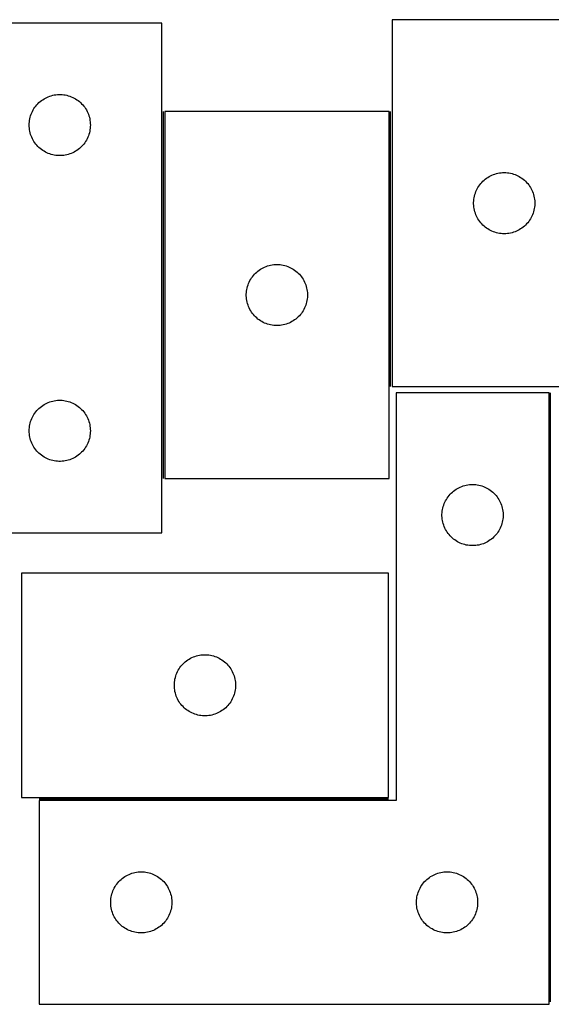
# Model space of a CAD drawing. Header units: millimetres. Extents: x 7 to 1493, y 7 to 493.
# Tile 4 of 6: x 790 to 1051, y 9 to 492. Entities that reach past the tile are written whole.
import ezdxf

# ---------------------------------------------------------------- set-up
doc = ezdxf.new("R2010")
doc.units = ezdxf.units.MM
doc.layers.add('COMMON', color=5, linetype='CONTINUOUS', true_color=0x0000ff)
doc.layers.add('CUT', color=7, linetype='CONTINUOUS', true_color=0x000000)

msp = doc.modelspace()

# ---------------------------------------------------------------- linework, layer by layer
at = {"layer": 'COMMON'}
for p, q in [((860.433005, 447.157741), (860.433005, 267.157741)), ((971.933007, 312.225861), (971.933007, 447.157741)), ((1050.403433, 10.39016), (1050.403433, 309.209504)), ((799.653432, 109.959504), (970.881012, 109.959504))]:
    msp.add_line(p, q, dxfattribs=at)
at = {"layer": 'CUT'}
for p, q in [((859.683005, 490.543737), (559.683005, 490.543737)), ((859.683005, 240.543737), (859.683005, 490.543737)), ((1082.683007, 492.225861), (972.683007, 492.225861)), ((972.683007, 492.225861), (972.683007, 312.225861)), ((802.633353, 453.783919), (803.324289, 454.129271)), ((803.324289, 454.129271), (804.032086, 454.438596)), ((804.032086, 454.438596), (804.754869, 454.711075)), ((804.754869, 454.711075), (805.49072, 454.945985)), ((805.49072, 454.945985), (806.237689, 455.142702)), ((806.237689, 455.142702), (806.993793, 455.300706)), ((806.993793, 455.300706), (807.757029, 455.419577)), ((807.757029, 455.419577), (808.525373, 455.499)), ((808.525373, 455.499), (809.296786, 455.538764)), ((809.296786, 455.538764), (810.069223, 455.538764)), ((810.069223, 455.538764), (810.840637, 455.499)), ((810.840637, 455.499), (811.60898, 455.419577)), ((811.60898, 455.419577), (812.372216, 455.300706)), ((812.372216, 455.300706), (813.128321, 455.142702)), ((813.128321, 455.142702), (813.875289, 454.945985)), ((813.875289, 454.945985), (814.61114, 454.711075)), ((814.61114, 454.711075), (815.333923, 454.438596)), ((815.333923, 454.438596), (816.041721, 454.129271)), ((816.041721, 454.129271), (816.732656, 453.783919)), ((797.026371, 448.59418), (797.45758, 449.235053)), ((797.45758, 449.235053), (797.921208, 449.852879)), ((797.921208, 449.852879), (798.416026, 450.446019)), ((798.416026, 450.446019), (798.940722, 451.012899)), ((798.940722, 451.012899), (799.493905, 451.552017)), ((799.493905, 451.552017), (800.074107, 452.061943)), ((800.074107, 452.061943), (800.67979, 452.541325)), ((800.67979, 452.541325), (801.309349, 452.988892)), ((801.309349, 452.988892), (801.961113, 453.403456)), ((801.961113, 453.403456), (802.633353, 453.783919)), ((816.732656, 453.783919), (817.404897, 453.403456)), ((817.404897, 453.403456), (818.05666, 452.988892)), ((818.05666, 452.988892), (818.686219, 452.541325)), ((818.686219, 452.541325), (819.291902, 452.061943)), ((819.291902, 452.061943), (819.872105, 451.552017)), ((819.872105, 451.552017), (820.425287, 451.012899)), ((820.425287, 451.012899), (820.949984, 450.446019)), ((820.949984, 450.446019), (821.444802, 449.852879)), ((821.444802, 449.852879), (821.90843, 449.235053)), ((821.90843, 449.235053), (822.339638, 448.59418)), ((795.177589, 444.363804), (795.393474, 445.105459)), ((795.393474, 445.105459), (795.647252, 445.835018)), ((795.647252, 445.835018), (795.938251, 446.550545)), ((795.938251, 446.550545), (796.265698, 447.250144)), ((796.265698, 447.250144), (796.628726, 447.931958)), ((796.628726, 447.931958), (797.026371, 448.59418)), ((822.339638, 448.59418), (822.737283, 447.931958)), ((822.737283, 447.931958), (823.100311, 447.250144)), ((823.100311, 447.250144), (823.427758, 446.550545)), ((823.427758, 446.550545), (823.718757, 445.835018)), ((823.718757, 445.835018), (823.972535, 445.105459)), ((823.972535, 445.105459), (824.188421, 444.363804)), ((861.183006, 447.157741), (861.183006, 267.157741)), ((971.183006, 447.157741), (861.183006, 447.157741)), ((971.183006, 267.157741), (971.183006, 447.157741)), ((794.683005, 440.543737), (794.702893, 441.315918)), ((794.702893, 439.771555), (794.683005, 440.543737)), ((794.702893, 441.315918), (794.762507, 442.086052)), ((794.762507, 439.001422), (794.702893, 439.771555)), ((794.762507, 442.086052), (794.861686, 442.852095)), ((794.861686, 442.852095), (795.000169, 443.612018)), ((795.000169, 443.612018), (795.177589, 444.363804)), ((824.188421, 444.363804), (824.36584, 443.612018)), ((824.36584, 443.612018), (824.504323, 442.852095)), ((824.504323, 442.852095), (824.603503, 442.086052)), ((824.603503, 442.086052), (824.663116, 441.315918)), ((824.663116, 439.771555), (824.603503, 439.001422)), ((824.663116, 441.315918), (824.683005, 440.543737)), ((824.683005, 440.543737), (824.663116, 439.771555)), ((794.861686, 438.235378), (794.762507, 439.001422)), ((795.000169, 437.475456), (794.861686, 438.235378)), ((795.177589, 436.72367), (795.000169, 437.475456)), ((795.393474, 435.982014), (795.177589, 436.72367)), ((795.647252, 435.252455), (795.393474, 435.982014)), ((795.938251, 434.536928), (795.647252, 435.252455)), ((823.718757, 435.252455), (823.427758, 434.536928)), ((823.972535, 435.982014), (823.718757, 435.252455)), ((824.188421, 436.72367), (823.972535, 435.982014)), ((824.36584, 437.475456), (824.188421, 436.72367)), ((824.504323, 438.235378), (824.36584, 437.475456)), ((824.603503, 439.001422), (824.504323, 438.235378)), ((796.265698, 433.83733), (795.938251, 434.536928)), ((796.628726, 433.155516), (796.265698, 433.83733)), ((797.026371, 432.493294), (796.628726, 433.155516)), ((797.45758, 431.85242), (797.026371, 432.493294)), ((797.921208, 431.234595), (797.45758, 431.85242)), ((798.416026, 430.641455), (797.921208, 431.234595)), ((798.940722, 430.074574), (798.416026, 430.641455)), ((799.493905, 429.535456), (798.940722, 430.074574)), ((820.425287, 430.074574), (819.872105, 429.535456)), ((820.949984, 430.641455), (820.425287, 430.074574)), ((821.444802, 431.234595), (820.949984, 430.641455)), ((821.90843, 431.85242), (821.444802, 431.234595)), ((822.339638, 432.493294), (821.90843, 431.85242)), ((822.737283, 433.155516), (822.339638, 432.493294)), ((823.100311, 433.83733), (822.737283, 433.155516)), ((823.427758, 434.536928), (823.100311, 433.83733)), ((800.074107, 429.02553), (799.493905, 429.535456)), ((800.67979, 428.546148), (800.074107, 429.02553)), ((801.309349, 428.098582), (800.67979, 428.546148)), ((801.961113, 427.684017), (801.309349, 428.098582)), ((802.633353, 427.303555), (801.961113, 427.684017)), ((803.324289, 426.958203), (802.633353, 427.303555)), ((804.032086, 426.648877), (803.324289, 426.958203)), ((804.754869, 426.376398), (804.032086, 426.648877)), ((805.49072, 426.141489), (804.754869, 426.376398)), ((806.237689, 425.944771), (805.49072, 426.141489)), ((806.993793, 425.786767), (806.237689, 425.944771)), ((807.757029, 425.667897), (806.993793, 425.786767)), ((808.525373, 425.588474), (807.757029, 425.667897)), ((809.296786, 425.54871), (808.525373, 425.588474)), ((810.069223, 425.54871), (809.296786, 425.54871)), ((810.840637, 425.588474), (810.069223, 425.54871)), ((811.60898, 425.667897), (810.840637, 425.588474)), ((812.372216, 425.786767), (811.60898, 425.667897)), ((813.128321, 425.944771), (812.372216, 425.786767)), ((813.875289, 426.141489), (813.128321, 425.944771)), ((814.61114, 426.376398), (813.875289, 426.141489)), ((815.333923, 426.648877), (814.61114, 426.376398)), ((816.041721, 426.958203), (815.333923, 426.648877)), ((816.732656, 427.303555), (816.041721, 426.958203)), ((817.404897, 427.684017), (816.732656, 427.303555)), ((818.05666, 428.098582), (817.404897, 427.684017)), ((818.686219, 428.546148), (818.05666, 428.098582)), ((819.291902, 429.02553), (818.686219, 428.546148)), ((819.872105, 429.535456), (819.291902, 429.02553)), ((1020.294786, 415.28014), (1020.9766, 415.643167)), ((1020.9766, 415.643167), (1021.676198, 415.970615)), ((1021.676198, 415.970615), (1022.391725, 416.261613)), ((1022.391725, 416.261613), (1023.121284, 416.515392)), ((1023.121284, 416.515392), (1023.86294, 416.731277)), ((1023.86294, 416.731277), (1024.614726, 416.908696)), ((1024.614726, 416.908696), (1025.374648, 417.047179)), ((1025.374648, 417.047179), (1026.140692, 417.146359)), ((1026.140692, 417.146359), (1026.910825, 417.205972)), ((1026.910825, 417.205972), (1027.683007, 417.225861)), ((1027.683007, 417.225861), (1028.455188, 417.205972)), ((1028.455188, 417.205972), (1029.225322, 417.146359)), ((1029.225322, 417.146359), (1029.991365, 417.047179)), ((1029.991365, 417.047179), (1030.751288, 416.908696)), ((1030.751288, 416.908696), (1031.503073, 416.731277)), ((1031.503073, 416.731277), (1032.244729, 416.515392)), ((1032.244729, 416.515392), (1032.974288, 416.261613)), ((1032.974288, 416.261613), (1033.689815, 415.970615)), ((1033.689815, 415.970615), (1034.389414, 415.643167)), ((1034.389414, 415.643167), (1035.071228, 415.28014)), ((1014.823287, 409.947753), (1015.237851, 410.599517)), ((1015.237851, 410.599517), (1015.685418, 411.229075)), ((1015.685418, 411.229075), (1016.1648, 411.834759)), ((1016.1648, 411.834759), (1016.674726, 412.414961)), ((1016.674726, 412.414961), (1017.213844, 412.968144)), ((1017.213844, 412.968144), (1017.780725, 413.49284)), ((1017.780725, 413.49284), (1018.373864, 413.987658)), ((1018.373864, 413.987658), (1018.99169, 414.451286)), ((1018.99169, 414.451286), (1019.632564, 414.882494)), ((1019.632564, 414.882494), (1020.294786, 415.28014)), ((1035.071228, 415.28014), (1035.73345, 414.882494)), ((1035.73345, 414.882494), (1036.374323, 414.451286)), ((1036.374323, 414.451286), (1036.992149, 413.987658)), ((1036.992149, 413.987658), (1037.585288, 413.49284)), ((1037.585288, 413.49284), (1038.152169, 412.968144)), ((1038.152169, 412.968144), (1038.691287, 412.414961)), ((1038.691287, 412.414961), (1039.201213, 411.834759)), ((1039.201213, 411.834759), (1039.680595, 411.229075)), ((1039.680595, 411.229075), (1040.128162, 410.599517)), ((1040.128162, 410.599517), (1040.542726, 409.947753)), ((1013.084041, 405.671177), (1013.280759, 406.418146)), ((1013.280759, 406.418146), (1013.515668, 407.153997)), ((1013.515668, 407.153997), (1013.788147, 407.876779)), ((1013.788147, 407.876779), (1014.097473, 408.584577)), ((1014.097473, 408.584577), (1014.442825, 409.275512)), ((1014.442825, 409.275512), (1014.823287, 409.947753)), ((1040.542726, 409.947753), (1040.923189, 409.275512)), ((1040.923189, 409.275512), (1041.268541, 408.584577)), ((1041.268541, 408.584577), (1041.577866, 407.876779)), ((1041.577866, 407.876779), (1041.850345, 407.153997)), ((1041.850345, 407.153997), (1042.085255, 406.418146)), ((1042.085255, 406.418146), (1042.281972, 405.671177)), ((1012.68798, 402.61208), (1012.727744, 403.383493)), ((1012.68798, 401.839642), (1012.68798, 402.61208)), ((1012.727744, 401.068229), (1012.68798, 401.839642)), ((1012.727744, 403.383493), (1012.807167, 404.151836)), ((1012.807167, 400.299886), (1012.727744, 401.068229)), ((1012.807167, 404.151836), (1012.926037, 404.915072)), ((1012.926037, 404.915072), (1013.084041, 405.671177)), ((1042.281972, 405.671177), (1042.439976, 404.915072)), ((1042.439976, 404.915072), (1042.558847, 404.151836)), ((1042.558847, 404.151836), (1042.63827, 403.383493)), ((1042.63827, 401.068229), (1042.558847, 400.299886)), ((1042.63827, 403.383493), (1042.678034, 402.61208)), ((1042.678034, 401.839642), (1042.63827, 401.068229)), ((1042.678034, 402.61208), (1042.678034, 401.839642)), ((1012.926037, 399.53665), (1012.807167, 400.299886)), ((1013.084041, 398.780545), (1012.926037, 399.53665)), ((1013.280759, 398.033576), (1013.084041, 398.780545)), ((1013.515668, 397.297725), (1013.280759, 398.033576)), ((1013.788147, 396.574943), (1013.515668, 397.297725)), ((1014.097473, 395.867145), (1013.788147, 396.574943)), ((1041.577866, 396.574943), (1041.268541, 395.867145)), ((1041.850345, 397.297725), (1041.577866, 396.574943)), ((1042.085255, 398.033576), (1041.850345, 397.297725)), ((1042.281972, 398.780545), (1042.085255, 398.033576)), ((1042.439976, 399.53665), (1042.281972, 398.780545)), ((1042.558847, 400.299886), (1042.439976, 399.53665)), ((1014.442825, 395.17621), (1014.097473, 395.867145)), ((1014.823287, 394.503969), (1014.442825, 395.17621)), ((1015.237851, 393.852205), (1014.823287, 394.503969)), ((1015.685418, 393.222647), (1015.237851, 393.852205)), ((1016.1648, 392.616963), (1015.685418, 393.222647)), ((1016.674726, 392.036761), (1016.1648, 392.616963)), ((1017.213844, 391.483578), (1016.674726, 392.036761)), ((1017.780725, 390.958882), (1017.213844, 391.483578)), ((1038.152169, 391.483578), (1037.585288, 390.958882)), ((1038.691287, 392.036761), (1038.152169, 391.483578)), ((1039.201213, 392.616963), (1038.691287, 392.036761)), ((1039.680595, 393.222647), (1039.201213, 392.616963)), ((1040.128162, 393.852205), (1039.680595, 393.222647)), ((1040.542726, 394.503969), (1040.128162, 393.852205)), ((1040.923189, 395.17621), (1040.542726, 394.503969)), ((1041.268541, 395.867145), (1040.923189, 395.17621)), ((1018.373864, 390.464064), (1017.780725, 390.958882)), ((1018.99169, 390.000436), (1018.373864, 390.464064)), ((1019.632564, 389.569228), (1018.99169, 390.000436)), ((1020.294786, 389.171582), (1019.632564, 389.569228)), ((1020.9766, 388.808555), (1020.294786, 389.171582)), ((1021.676198, 388.481107), (1020.9766, 388.808555)), ((1022.391725, 388.190109), (1021.676198, 388.481107)), ((1023.121284, 387.93633), (1022.391725, 388.190109)), ((1023.86294, 387.720445), (1023.121284, 387.93633)), ((1024.614726, 387.543026), (1023.86294, 387.720445)), ((1025.374648, 387.404543), (1024.614726, 387.543026)), ((1026.140692, 387.305363), (1025.374648, 387.404543)), ((1026.910825, 387.24575), (1026.140692, 387.305363)), ((1027.683007, 387.225861), (1026.910825, 387.24575)), ((1028.455188, 387.24575), (1027.683007, 387.225861)), ((1029.225322, 387.305363), (1028.455188, 387.24575)), ((1029.991365, 387.404543), (1029.225322, 387.305363)), ((1030.751288, 387.543026), (1029.991365, 387.404543)), ((1031.503073, 387.720445), (1030.751288, 387.543026)), ((1032.244729, 387.93633), (1031.503073, 387.720445)), ((1032.974288, 388.190109), (1032.244729, 387.93633)), ((1033.689815, 388.481107), (1032.974288, 388.190109)), ((1034.389414, 388.808555), (1033.689815, 388.481107)), ((1035.071228, 389.171582), (1034.389414, 388.808555)), ((1035.73345, 389.569228), (1035.071228, 389.171582)), ((1036.374323, 390.000436), (1035.73345, 389.569228)), ((1036.992149, 390.464064), (1036.374323, 390.000436)), ((1037.585288, 390.958882), (1036.992149, 390.464064)), ((913.114725, 371.840576), (913.874647, 371.979059)), ((913.874647, 371.979059), (914.640691, 372.078239)), ((914.640691, 372.078239), (915.410824, 372.137852)), ((915.410824, 372.137852), (916.183006, 372.157741)), ((916.183006, 372.157741), (916.955187, 372.137852)), ((916.955187, 372.137852), (917.725321, 372.078239)), ((917.725321, 372.078239), (918.491364, 371.979059)), ((918.491364, 371.979059), (919.251287, 371.840576)), ((904.664799, 366.766639), (905.174725, 367.346841)), ((905.174725, 367.346841), (905.713843, 367.900024)), ((905.713843, 367.900024), (906.280724, 368.42472)), ((906.280724, 368.42472), (906.873863, 368.919538)), ((906.873863, 368.919538), (907.491689, 369.383166)), ((907.491689, 369.383166), (908.132563, 369.814374)), ((908.132563, 369.814374), (908.794785, 370.21202)), ((908.794785, 370.21202), (909.476599, 370.575047)), ((909.476599, 370.575047), (910.176197, 370.902495)), ((910.176197, 370.902495), (910.891724, 371.193493)), ((910.891724, 371.193493), (911.621283, 371.447272)), ((911.621283, 371.447272), (912.362939, 371.663157)), ((912.362939, 371.663157), (913.114725, 371.840576)), ((919.251287, 371.840576), (920.003072, 371.663157)), ((920.003072, 371.663157), (920.744728, 371.447272)), ((920.744728, 371.447272), (921.474287, 371.193493)), ((921.474287, 371.193493), (922.189814, 370.902495)), ((922.189814, 370.902495), (922.889413, 370.575047)), ((922.889413, 370.575047), (923.571227, 370.21202)), ((923.571227, 370.21202), (924.233449, 369.814374)), ((924.233449, 369.814374), (924.874322, 369.383166)), ((924.874322, 369.383166), (925.492148, 368.919538)), ((925.492148, 368.919538), (926.085287, 368.42472)), ((926.085287, 368.42472), (926.652168, 367.900024)), ((926.652168, 367.900024), (927.191286, 367.346841)), ((927.191286, 367.346841), (927.701212, 366.766639)), ((902.015667, 362.085877), (902.288146, 362.808659)), ((902.288146, 362.808659), (902.597472, 363.516457)), ((902.597472, 363.516457), (902.942824, 364.207392)), ((902.942824, 364.207392), (903.323286, 364.879633)), ((903.323286, 364.879633), (903.73785, 365.531397)), ((903.73785, 365.531397), (904.185417, 366.160955)), ((904.185417, 366.160955), (904.664799, 366.766639)), ((927.701212, 366.766639), (928.180594, 366.160955)), ((928.180594, 366.160955), (928.628161, 365.531397)), ((928.628161, 365.531397), (929.042725, 364.879633)), ((929.042725, 364.879633), (929.423188, 364.207392)), ((929.423188, 364.207392), (929.76854, 363.516457)), ((929.76854, 363.516457), (930.077865, 362.808659)), ((930.077865, 362.808659), (930.350344, 362.085877)), ((901.187979, 357.54396), (901.227743, 358.315373)), ((901.187979, 356.771522), (901.187979, 357.54396)), ((901.227743, 358.315373), (901.307166, 359.083716)), ((901.307166, 359.083716), (901.426036, 359.846952)), ((901.426036, 359.846952), (901.58404, 360.603057)), ((901.58404, 360.603057), (901.780758, 361.350025)), ((901.780758, 361.350025), (902.015667, 362.085877)), ((930.350344, 362.085877), (930.585254, 361.350025)), ((930.585254, 361.350025), (930.781971, 360.603057)), ((930.781971, 360.603057), (930.939975, 359.846952)), ((930.939975, 359.846952), (931.058846, 359.083716)), ((931.058846, 359.083716), (931.138269, 358.315373)), ((931.138269, 358.315373), (931.178033, 357.54396)), ((931.178033, 357.54396), (931.178033, 356.771522)), ((901.227743, 356.000109), (901.187979, 356.771522)), ((901.307166, 355.231766), (901.227743, 356.000109)), ((901.426036, 354.46853), (901.307166, 355.231766)), ((901.58404, 353.712425), (901.426036, 354.46853)), ((901.780758, 352.965456), (901.58404, 353.712425)), ((902.015667, 352.229605), (901.780758, 352.965456)), ((930.585254, 352.965456), (930.350344, 352.229605)), ((930.781971, 353.712425), (930.585254, 352.965456)), ((930.939975, 354.46853), (930.781971, 353.712425)), ((931.058846, 355.231766), (930.939975, 354.46853)), ((931.138269, 356.000109), (931.058846, 355.231766)), ((931.178033, 356.771522), (931.138269, 356.000109)), ((902.288146, 351.506823), (902.015667, 352.229605)), ((902.597472, 350.799025), (902.288146, 351.506823)), ((902.942824, 350.10809), (902.597472, 350.799025)), ((903.323286, 349.435849), (902.942824, 350.10809)), ((903.73785, 348.784085), (903.323286, 349.435849)), ((904.185417, 348.154527), (903.73785, 348.784085)), ((904.664799, 347.548843), (904.185417, 348.154527)), ((928.180594, 348.154527), (927.701212, 347.548843)), ((928.628161, 348.784085), (928.180594, 348.154527)), ((929.042725, 349.435849), (928.628161, 348.784085)), ((929.423188, 350.10809), (929.042725, 349.435849)), ((929.76854, 350.799025), (929.423188, 350.10809)), ((930.077865, 351.506823), (929.76854, 350.799025)), ((930.350344, 352.229605), (930.077865, 351.506823)), ((905.174725, 346.968641), (904.664799, 347.548843)), ((905.713843, 346.415458), (905.174725, 346.968641)), ((906.280724, 345.890762), (905.713843, 346.415458)), ((906.873863, 345.395944), (906.280724, 345.890762)), ((907.491689, 344.932316), (906.873863, 345.395944)), ((908.132563, 344.501108), (907.491689, 344.932316)), ((908.794785, 344.103462), (908.132563, 344.501108)), ((909.476599, 343.740435), (908.794785, 344.103462)), ((910.176197, 343.412987), (909.476599, 343.740435)), ((910.891724, 343.121989), (910.176197, 343.412987)), ((911.621283, 342.86821), (910.891724, 343.121989)), ((921.474287, 343.121989), (920.744728, 342.86821)), ((922.189814, 343.412987), (921.474287, 343.121989)), ((922.889413, 343.740435), (922.189814, 343.412987)), ((923.571227, 344.103462), (922.889413, 343.740435)), ((924.233449, 344.501108), (923.571227, 344.103462)), ((924.874322, 344.932316), (924.233449, 344.501108)), ((925.492148, 345.395944), (924.874322, 344.932316)), ((926.085287, 345.890762), (925.492148, 345.395944)), ((926.652168, 346.415458), (926.085287, 345.890762)), ((927.191286, 346.968641), (926.652168, 346.415458)), ((927.701212, 347.548843), (927.191286, 346.968641)), ((912.362939, 342.652325), (911.621283, 342.86821)), ((913.114725, 342.474906), (912.362939, 342.652325)), ((913.874647, 342.336423), (913.114725, 342.474906)), ((914.640691, 342.237243), (913.874647, 342.336423)), ((915.410824, 342.17763), (914.640691, 342.237243)), ((916.183006, 342.157741), (915.410824, 342.17763)), ((916.955187, 342.17763), (916.183006, 342.157741)), ((917.725321, 342.237243), (916.955187, 342.17763)), ((918.491364, 342.336423), (917.725321, 342.237243)), ((919.251287, 342.474906), (918.491364, 342.336423)), ((920.003072, 342.652325), (919.251287, 342.474906)), ((920.744728, 342.86821), (920.003072, 342.652325)), ((972.683007, 312.225861), (1082.683007, 312.225861)), ((1049.653432, 309.209504), (974.653432, 309.209504)), ((974.653432, 309.209504), (974.653432, 109.209504)), ((1049.653432, 9.209504), (1049.653432, 309.209504)), ((803.324289, 304.129271), (804.032086, 304.438596)), ((804.032086, 304.438596), (804.754869, 304.711075)), ((804.754869, 304.711075), (805.49072, 304.945985)), ((805.49072, 304.945985), (806.237689, 305.142702)), ((806.237689, 305.142702), (806.993793, 305.300706)), ((806.993793, 305.300706), (807.757029, 305.419577)), ((807.757029, 305.419577), (808.525373, 305.499)), ((808.525373, 305.499), (809.296786, 305.538764)), ((809.296786, 305.538764), (810.069223, 305.538764)), ((810.069223, 305.538764), (810.840637, 305.499)), ((810.840637, 305.499), (811.60898, 305.419577)), ((811.60898, 305.419577), (812.372216, 305.300706)), ((812.372216, 305.300706), (813.128321, 305.142702)), ((813.128321, 305.142702), (813.875289, 304.945985)), ((813.875289, 304.945985), (814.61114, 304.711075)), ((814.61114, 304.711075), (815.333923, 304.438596)), ((815.333923, 304.438596), (816.041721, 304.129271)), ((797.45758, 299.235053), (797.921208, 299.852879)), ((797.921208, 299.852879), (798.416026, 300.446019)), ((798.416026, 300.446019), (798.940722, 301.012899)), ((798.940722, 301.012899), (799.493905, 301.552017)), ((799.493905, 301.552017), (800.074107, 302.061943)), ((800.074107, 302.061943), (800.67979, 302.541325)), ((800.67979, 302.541325), (801.309349, 302.988892)), ((801.309349, 302.988892), (801.961113, 303.403456)), ((801.961113, 303.403456), (802.633353, 303.783919)), ((802.633353, 303.783919), (803.324289, 304.129271)), ((816.041721, 304.129271), (816.732656, 303.783919)), ((816.732656, 303.783919), (817.404897, 303.403456)), ((817.404897, 303.403456), (818.05666, 302.988892)), ((818.05666, 302.988892), (818.686219, 302.541325)), ((818.686219, 302.541325), (819.291902, 302.061943)), ((819.291902, 302.061943), (819.872105, 301.552017)), ((819.872105, 301.552017), (820.425287, 301.012899)), ((820.425287, 301.012899), (820.949984, 300.446019)), ((820.949984, 300.446019), (821.444802, 299.852879)), ((821.444802, 299.852879), (821.90843, 299.235053)), ((795.177589, 294.363804), (795.393474, 295.105459)), ((795.393474, 295.105459), (795.647252, 295.835018)), ((795.647252, 295.835018), (795.938251, 296.550545)), ((795.938251, 296.550545), (796.265698, 297.250144)), ((796.265698, 297.250144), (796.628726, 297.931958)), ((796.628726, 297.931958), (797.026371, 298.59418)), ((797.026371, 298.59418), (797.45758, 299.235053)), ((821.90843, 299.235053), (822.339638, 298.59418)), ((822.339638, 298.59418), (822.737283, 297.931958)), ((822.737283, 297.931958), (823.100311, 297.250144)), ((823.100311, 297.250144), (823.427758, 296.550545)), ((823.427758, 296.550545), (823.718757, 295.835018)), ((823.718757, 295.835018), (823.972535, 295.105459)), ((823.972535, 295.105459), (824.188421, 294.363804)), ((794.683005, 290.543737), (794.702893, 291.315918)), ((794.702893, 289.771555), (794.683005, 290.543737)), ((794.702893, 291.315918), (794.762507, 292.086052)), ((794.762507, 292.086052), (794.861686, 292.852095)), ((794.861686, 292.852095), (795.000169, 293.612018)), ((795.000169, 293.612018), (795.177589, 294.363804)), ((824.188421, 294.363804), (824.36584, 293.612018)), ((824.36584, 293.612018), (824.504323, 292.852095)), ((824.504323, 292.852095), (824.603503, 292.086052)), ((824.603503, 292.086052), (824.663116, 291.315918)), ((824.663116, 291.315918), (824.683005, 290.543737)), ((824.683005, 290.543737), (824.663116, 289.771555)), ((794.762507, 289.001422), (794.702893, 289.771555)), ((794.861686, 288.235378), (794.762507, 289.001422)), ((795.000169, 287.475456), (794.861686, 288.235378)), ((795.177589, 286.72367), (795.000169, 287.475456)), ((795.393474, 285.982014), (795.177589, 286.72367)), ((795.647252, 285.252455), (795.393474, 285.982014)), ((795.938251, 284.536928), (795.647252, 285.252455)), ((823.718757, 285.252455), (823.427758, 284.536928)), ((823.972535, 285.982014), (823.718757, 285.252455)), ((824.188421, 286.72367), (823.972535, 285.982014)), ((824.36584, 287.475456), (824.188421, 286.72367)), ((824.504323, 288.235378), (824.36584, 287.475456)), ((824.603503, 289.001422), (824.504323, 288.235378)), ((824.663116, 289.771555), (824.603503, 289.001422)), ((796.265698, 283.83733), (795.938251, 284.536928)), ((796.628726, 283.155516), (796.265698, 283.83733)), ((797.026371, 282.493294), (796.628726, 283.155516)), ((797.45758, 281.85242), (797.026371, 282.493294)), ((797.921208, 281.234595), (797.45758, 281.85242)), ((798.416026, 280.641455), (797.921208, 281.234595)), ((798.940722, 280.074574), (798.416026, 280.641455)), ((820.949984, 280.641455), (820.425287, 280.074574)), ((821.444802, 281.234595), (820.949984, 280.641455)), ((821.90843, 281.85242), (821.444802, 281.234595)), ((822.339638, 282.493294), (821.90843, 281.85242)), ((822.737283, 283.155516), (822.339638, 282.493294)), ((823.100311, 283.83733), (822.737283, 283.155516)), ((823.427758, 284.536928), (823.100311, 283.83733)), ((799.493905, 279.535456), (798.940722, 280.074574)), ((800.074107, 279.02553), (799.493905, 279.535456)), ((800.67979, 278.546148), (800.074107, 279.02553)), ((801.309349, 278.098582), (800.67979, 278.546148)), ((801.961113, 277.684017), (801.309349, 278.098582)), ((802.633353, 277.303555), (801.961113, 277.684017)), ((803.324289, 276.958203), (802.633353, 277.303555)), ((804.032086, 276.648877), (803.324289, 276.958203)), ((804.754869, 276.376398), (804.032086, 276.648877)), ((805.49072, 276.141489), (804.754869, 276.376398)), ((806.237689, 275.944771), (805.49072, 276.141489)), ((806.993793, 275.786767), (806.237689, 275.944771)), ((807.757029, 275.667897), (806.993793, 275.786767)), ((808.525373, 275.588474), (807.757029, 275.667897)), ((809.296786, 275.54871), (808.525373, 275.588474)), ((810.069223, 275.54871), (809.296786, 275.54871)), ((810.840637, 275.588474), (810.069223, 275.54871)), ((811.60898, 275.667897), (810.840637, 275.588474)), ((812.372216, 275.786767), (811.60898, 275.667897)), ((813.128321, 275.944771), (812.372216, 275.786767)), ((813.875289, 276.141489), (813.128321, 275.944771)), ((814.61114, 276.376398), (813.875289, 276.141489)), ((815.333923, 276.648877), (814.61114, 276.376398)), ((816.041721, 276.958203), (815.333923, 276.648877)), ((816.732656, 277.303555), (816.041721, 276.958203)), ((817.404897, 277.684017), (816.732656, 277.303555)), ((818.05666, 278.098582), (817.404897, 277.684017)), ((818.686219, 278.546148), (818.05666, 278.098582)), ((819.291902, 279.02553), (818.686219, 278.546148)), ((819.872105, 279.535456), (819.291902, 279.02553)), ((820.425287, 280.074574), (819.872105, 279.535456)), ((861.183006, 267.157741), (971.183006, 267.157741)), ((1002.25115, 260.476483), (1002.844289, 260.971301)), ((1002.844289, 260.971301), (1003.462115, 261.434929)), ((1003.462115, 261.434929), (1004.102989, 261.866137)), ((1004.102989, 261.866137), (1004.765211, 262.263782)), ((1004.765211, 262.263782), (1005.447025, 262.62681)), ((1005.447025, 262.62681), (1006.146623, 262.954257)), ((1006.146623, 262.954257), (1006.86215, 263.245256)), ((1006.86215, 263.245256), (1007.591709, 263.499034)), ((1007.591709, 263.499034), (1008.333365, 263.714919)), ((1008.333365, 263.714919), (1009.085151, 263.892339)), ((1009.085151, 263.892339), (1009.845073, 264.030822)), ((1009.845073, 264.030822), (1010.611117, 264.130002)), ((1010.611117, 264.130002), (1011.38125, 264.189615)), ((1011.38125, 264.189615), (1012.153432, 264.209504)), ((1012.153432, 264.209504), (1012.925613, 264.189615)), ((1012.925613, 264.189615), (1013.695747, 264.130002)), ((1013.695747, 264.130002), (1014.46179, 264.030822)), ((1014.46179, 264.030822), (1015.221713, 263.892339)), ((1015.221713, 263.892339), (1015.973498, 263.714919)), ((1015.973498, 263.714919), (1016.715154, 263.499034)), ((1016.715154, 263.499034), (1017.444713, 263.245256)), ((1017.444713, 263.245256), (1018.16024, 262.954257)), ((1018.16024, 262.954257), (1018.859839, 262.62681)), ((1018.859839, 262.62681), (1019.541653, 262.263782)), ((1019.541653, 262.263782), (1020.203875, 261.866137)), ((1020.203875, 261.866137), (1020.844748, 261.434929)), ((1020.844748, 261.434929), (1021.462574, 260.971301)), ((1021.462574, 260.971301), (1022.055713, 260.476483)), ((998.567898, 255.568219), (998.91325, 256.259155)), ((998.91325, 256.259155), (999.293712, 256.931396)), ((999.293712, 256.931396), (999.708276, 257.583159)), ((999.708276, 257.583159), (1000.155843, 258.212718)), ((1000.155843, 258.212718), (1000.635225, 258.818401)), ((1000.635225, 258.818401), (1001.145151, 259.398604)), ((1001.145151, 259.398604), (1001.684269, 259.951786)), ((1001.684269, 259.951786), (1002.25115, 260.476483)), ((1022.055713, 260.476483), (1022.622594, 259.951786)), ((1022.622594, 259.951786), (1023.161712, 259.398604)), ((1023.161712, 259.398604), (1023.671638, 258.818401)), ((1023.671638, 258.818401), (1024.15102, 258.212718)), ((1024.15102, 258.212718), (1024.598587, 257.583159)), ((1024.598587, 257.583159), (1025.013151, 256.931396)), ((1025.013151, 256.931396), (1025.393614, 256.259155)), ((1025.393614, 256.259155), (1025.738966, 255.568219)), ((997.277592, 251.135479), (997.396462, 251.898715)), ((997.396462, 251.898715), (997.554466, 252.65482)), ((997.554466, 252.65482), (997.751184, 253.401788)), ((997.751184, 253.401788), (997.986093, 254.137639)), ((997.986093, 254.137639), (998.258572, 254.860422)), ((998.258572, 254.860422), (998.567898, 255.568219)), ((1025.738966, 255.568219), (1026.048291, 254.860422)), ((1026.048291, 254.860422), (1026.32077, 254.137639)), ((1026.32077, 254.137639), (1026.55568, 253.401788)), ((1026.55568, 253.401788), (1026.752397, 252.65482)), ((1026.752397, 252.65482), (1026.910401, 251.898715)), ((1026.910401, 251.898715), (1027.029272, 251.135479)), ((997.158405, 249.595722), (997.198169, 250.367136)), ((997.158405, 248.823285), (997.158405, 249.595722)), ((997.198169, 248.051872), (997.158405, 248.823285)), ((997.198169, 250.367136), (997.277592, 251.135479)), ((997.277592, 247.283528), (997.198169, 248.051872)), ((997.396462, 246.520292), (997.277592, 247.283528)), ((997.554466, 245.764187), (997.396462, 246.520292)), ((1026.910401, 246.520292), (1026.752397, 245.764187)), ((1027.029272, 247.283528), (1026.910401, 246.520292)), ((1027.029272, 251.135479), (1027.108695, 250.367136)), ((1027.108695, 248.051872), (1027.029272, 247.283528)), ((1027.108695, 250.367136), (1027.148459, 249.595722)), ((1027.148459, 248.823285), (1027.108695, 248.051872)), ((1027.148459, 249.595722), (1027.148459, 248.823285)), ((997.751184, 245.017219), (997.554466, 245.764187)), ((997.986093, 244.281368), (997.751184, 245.017219)), ((998.258572, 243.558585), (997.986093, 244.281368)), ((998.567898, 242.850788), (998.258572, 243.558585)), ((998.91325, 242.159852), (998.567898, 242.850788)), ((999.293712, 241.487612), (998.91325, 242.159852)), ((1025.393614, 242.159852), (1025.013151, 241.487612)), ((1025.738966, 242.850788), (1025.393614, 242.159852)), ((1026.048291, 243.558585), (1025.738966, 242.850788)), ((1026.32077, 244.281368), (1026.048291, 243.558585)), ((1026.55568, 245.017219), (1026.32077, 244.281368)), ((1026.752397, 245.764187), (1026.55568, 245.017219)), ((759.683005, 240.543737), (859.683005, 240.543737)), ((999.708276, 240.835848), (999.293712, 241.487612)), ((1000.155843, 240.206289), (999.708276, 240.835848)), ((1000.635225, 239.600606), (1000.155843, 240.206289)), ((1001.145151, 239.020403), (1000.635225, 239.600606)), ((1001.684269, 238.467221), (1001.145151, 239.020403)), ((1002.25115, 237.942525), (1001.684269, 238.467221)), ((1002.844289, 237.447706), (1002.25115, 237.942525)), ((1003.462115, 236.984079), (1002.844289, 237.447706)), ((1004.102989, 236.55287), (1003.462115, 236.984079)), ((1020.844748, 236.984079), (1020.203875, 236.55287)), ((1021.462574, 237.447706), (1020.844748, 236.984079)), ((1022.055713, 237.942525), (1021.462574, 237.447706)), ((1022.622594, 238.467221), (1022.055713, 237.942525)), ((1023.161712, 239.020403), (1022.622594, 238.467221)), ((1023.671638, 239.600606), (1023.161712, 239.020403)), ((1024.15102, 240.206289), (1023.671638, 239.600606)), ((1024.598587, 240.835848), (1024.15102, 240.206289)), ((1025.013151, 241.487612), (1024.598587, 240.835848)), ((1004.765211, 236.155225), (1004.102989, 236.55287)), ((1005.447025, 235.792197), (1004.765211, 236.155225)), ((1006.146623, 235.46475), (1005.447025, 235.792197)), ((1006.86215, 235.173751), (1006.146623, 235.46475)), ((1007.591709, 234.919973), (1006.86215, 235.173751)), ((1008.333365, 234.704088), (1007.591709, 234.919973)), ((1009.085151, 234.526668), (1008.333365, 234.704088)), ((1009.845073, 234.388185), (1009.085151, 234.526668)), ((1010.611117, 234.289005), (1009.845073, 234.388185)), ((1011.38125, 234.229392), (1010.611117, 234.289005)), ((1012.153432, 234.209504), (1011.38125, 234.229392)), ((1012.925613, 234.229392), (1012.153432, 234.209504)), ((1013.695747, 234.289005), (1012.925613, 234.229392)), ((1014.46179, 234.388185), (1013.695747, 234.289005)), ((1015.221713, 234.526668), (1014.46179, 234.388185)), ((1015.973498, 234.704088), (1015.221713, 234.526668)), ((1016.715154, 234.919973), (1015.973498, 234.704088)), ((1017.444713, 235.173751), (1016.715154, 234.919973)), ((1018.16024, 235.46475), (1017.444713, 235.173751)), ((1018.859839, 235.792197), (1018.16024, 235.46475)), ((1019.541653, 236.155225), (1018.859839, 235.792197)), ((1020.203875, 236.55287), (1019.541653, 236.155225)), ((970.881012, 220.709505), (790.881012, 220.709505)), ((790.881012, 220.709505), (790.881012, 110.709505)), ((970.881012, 110.709505), (970.881012, 220.709505)), ((873.15912, 178.569224), (873.831361, 178.949687)), ((873.831361, 178.949687), (874.522296, 179.295039)), ((874.522296, 179.295039), (875.230094, 179.604364)), ((875.230094, 179.604364), (875.952876, 179.876843)), ((875.952876, 179.876843), (876.688728, 180.111753)), ((876.688728, 180.111753), (877.435696, 180.30847)), ((877.435696, 180.30847), (878.191801, 180.466474)), ((878.191801, 180.466474), (878.955037, 180.585345)), ((878.955037, 180.585345), (879.72338, 180.664767)), ((879.72338, 180.664767), (880.494794, 180.704532)), ((880.494794, 180.704532), (881.267231, 180.704532)), ((881.267231, 180.704532), (882.038644, 180.664767)), ((882.038644, 180.664767), (882.806988, 180.585345)), ((882.806988, 180.585345), (883.570224, 180.466474)), ((883.570224, 180.466474), (884.326328, 180.30847)), ((884.326328, 180.30847), (885.073297, 180.111753)), ((885.073297, 180.111753), (885.809148, 179.876843)), ((885.809148, 179.876843), (886.531931, 179.604364)), ((886.531931, 179.604364), (887.239728, 179.295039)), ((887.239728, 179.295039), (887.930663, 178.949687)), ((887.930663, 178.949687), (888.602904, 178.569224)), ((868.224379, 173.759947), (868.655587, 174.400821)), ((868.655587, 174.400821), (869.119215, 175.018647)), ((869.119215, 175.018647), (869.614033, 175.611786)), ((869.614033, 175.611786), (870.138729, 176.178667)), ((870.138729, 176.178667), (870.691912, 176.717785)), ((870.691912, 176.717785), (871.272115, 177.227711)), ((871.272115, 177.227711), (871.877798, 177.707093)), ((871.877798, 177.707093), (872.507356, 178.15466)), ((872.507356, 178.15466), (873.15912, 178.569224)), ((888.602904, 178.569224), (889.254668, 178.15466)), ((889.254668, 178.15466), (889.884226, 177.707093)), ((889.884226, 177.707093), (890.48991, 177.227711)), ((890.48991, 177.227711), (891.070112, 176.717785)), ((891.070112, 176.717785), (891.623295, 176.178667)), ((891.623295, 176.178667), (892.147991, 175.611786)), ((892.147991, 175.611786), (892.642809, 175.018647)), ((892.642809, 175.018647), (893.106437, 174.400821)), ((893.106437, 174.400821), (893.537646, 173.759947)), ((866.198177, 168.777786), (866.375596, 169.529571)), ((866.375596, 169.529571), (866.591481, 170.271227)), ((866.591481, 170.271227), (866.84526, 171.000786)), ((866.84526, 171.000786), (867.136259, 171.716313)), ((867.136259, 171.716313), (867.463706, 172.415911)), ((867.463706, 172.415911), (867.826734, 173.097726)), ((867.826734, 173.097726), (868.224379, 173.759947)), ((893.537646, 173.759947), (893.935291, 173.097726)), ((893.935291, 173.097726), (894.298318, 172.415911)), ((894.298318, 172.415911), (894.625766, 171.716313)), ((894.625766, 171.716313), (894.916764, 171.000786)), ((894.916764, 171.000786), (895.170543, 170.271227)), ((895.170543, 170.271227), (895.386428, 169.529571)), ((895.386428, 169.529571), (895.563847, 168.777786)), ((865.881012, 165.709505), (865.900901, 166.481686)), ((865.900901, 164.937323), (865.881012, 165.709505)), ((865.900901, 166.481686), (865.960514, 167.25182)), ((865.960514, 164.16719), (865.900901, 164.937323)), ((865.960514, 167.25182), (866.059694, 168.017863)), ((866.059694, 168.017863), (866.198177, 168.777786)), ((895.563847, 168.777786), (895.702331, 168.017863)), ((895.702331, 168.017863), (895.80151, 167.25182)), ((895.80151, 167.25182), (895.861124, 166.481686)), ((895.861124, 164.937323), (895.80151, 164.16719)), ((895.861124, 166.481686), (895.881012, 165.709505)), ((895.881012, 165.709505), (895.861124, 164.937323)), ((866.059694, 163.401146), (865.960514, 164.16719)), ((866.198177, 162.641224), (866.059694, 163.401146)), ((866.375596, 161.889438), (866.198177, 162.641224)), ((866.591481, 161.147782), (866.375596, 161.889438)), ((866.84526, 160.418223), (866.591481, 161.147782)), ((867.136259, 159.702696), (866.84526, 160.418223)), ((867.463706, 159.003098), (867.136259, 159.702696)), ((894.625766, 159.702696), (894.298318, 159.003098)), ((894.916764, 160.418223), (894.625766, 159.702696)), ((895.170543, 161.147782), (894.916764, 160.418223)), ((895.386428, 161.889438), (895.170543, 161.147782)), ((895.563847, 162.641224), (895.386428, 161.889438)), ((895.702331, 163.401146), (895.563847, 162.641224)), ((895.80151, 164.16719), (895.702331, 163.401146)), ((867.826734, 158.321284), (867.463706, 159.003098)), ((868.224379, 157.659062), (867.826734, 158.321284)), ((868.655587, 157.018188), (868.224379, 157.659062)), ((869.119215, 156.400362), (868.655587, 157.018188)), ((869.614033, 155.807223), (869.119215, 156.400362)), ((870.138729, 155.240342), (869.614033, 155.807223)), ((870.691912, 154.701224), (870.138729, 155.240342)), ((871.272115, 154.191298), (870.691912, 154.701224)), ((891.070112, 154.701224), (890.48991, 154.191298)), ((891.623295, 155.240342), (891.070112, 154.701224)), ((892.147991, 155.807223), (891.623295, 155.240342)), ((892.642809, 156.400362), (892.147991, 155.807223)), ((893.106437, 157.018188), (892.642809, 156.400362)), ((893.537646, 157.659062), (893.106437, 157.018188)), ((893.935291, 158.321284), (893.537646, 157.659062)), ((894.298318, 159.003098), (893.935291, 158.321284)), ((871.877798, 153.711916), (871.272115, 154.191298)), ((872.507356, 153.264349), (871.877798, 153.711916)), ((873.15912, 152.849785), (872.507356, 153.264349)), ((873.831361, 152.469323), (873.15912, 152.849785)), ((874.522296, 152.123971), (873.831361, 152.469323)), ((875.230094, 151.814645), (874.522296, 152.123971)), ((875.952876, 151.542166), (875.230094, 151.814645)), ((876.688728, 151.307256), (875.952876, 151.542166)), ((877.435696, 151.110539), (876.688728, 151.307256)), ((878.191801, 150.952535), (877.435696, 151.110539)), ((878.955037, 150.833664), (878.191801, 150.952535)), ((879.72338, 150.754242), (878.955037, 150.833664)), ((880.494794, 150.714478), (879.72338, 150.754242)), ((881.267231, 150.714478), (880.494794, 150.714478)), ((882.038644, 150.754242), (881.267231, 150.714478)), ((882.806988, 150.833664), (882.038644, 150.754242)), ((883.570224, 150.952535), (882.806988, 150.833664)), ((884.326328, 151.110539), (883.570224, 150.952535)), ((885.073297, 151.307256), (884.326328, 151.110539)), ((885.809148, 151.542166), (885.073297, 151.307256)), ((886.531931, 151.814645), (885.809148, 151.542166)), ((887.239728, 152.123971), (886.531931, 151.814645)), ((887.930663, 152.469323), (887.239728, 152.123971)), ((888.602904, 152.849785), (887.930663, 152.469323)), ((889.254668, 153.264349), (888.602904, 152.849785)), ((889.884226, 153.711916), (889.254668, 153.264349)), ((890.48991, 154.191298), (889.884226, 153.711916)), ((790.881012, 110.709505), (970.881012, 110.709505)), ((974.653432, 109.209504), (799.653432, 109.209504)), ((799.653432, 109.209504), (799.653432, 9.209504)), ((842.265211, 72.263782), (842.947025, 72.62681)), ((842.947025, 72.62681), (843.646623, 72.954257)), ((843.646623, 72.954257), (844.36215, 73.245256)), ((844.36215, 73.245256), (845.091709, 73.499034)), ((845.091709, 73.499034), (845.833365, 73.714919)), ((845.833365, 73.714919), (846.585151, 73.892339)), ((846.585151, 73.892339), (847.345073, 74.030822)), ((847.345073, 74.030822), (848.111117, 74.130002)), ((848.111117, 74.130002), (848.88125, 74.189615)), ((848.88125, 74.189615), (849.653432, 74.209504)), ((849.653432, 74.209504), (850.425613, 74.189615)), ((850.425613, 74.189615), (851.195747, 74.130002)), ((851.195747, 74.130002), (851.96179, 74.030822)), ((851.96179, 74.030822), (852.721713, 73.892339)), ((852.721713, 73.892339), (853.473498, 73.714919)), ((853.473498, 73.714919), (854.215154, 73.499034)), ((854.215154, 73.499034), (854.944713, 73.245256)), ((854.944713, 73.245256), (855.66024, 72.954257)), ((855.66024, 72.954257), (856.359839, 72.62681)), ((856.359839, 72.62681), (857.041653, 72.263782)), ((992.265211, 72.263782), (992.947025, 72.62681)), ((992.947025, 72.62681), (993.646623, 72.954257)), ((993.646623, 72.954257), (994.36215, 73.245256)), ((994.36215, 73.245256), (995.091709, 73.499034)), ((995.091709, 73.499034), (995.833365, 73.714919)), ((995.833365, 73.714919), (996.585151, 73.892339)), ((996.585151, 73.892339), (997.345073, 74.030822)), ((997.345073, 74.030822), (998.111117, 74.130002)), ((998.111117, 74.130002), (998.88125, 74.189615)), ((998.88125, 74.189615), (999.653432, 74.209504)), ((999.653432, 74.209504), (1000.425613, 74.189615)), ((1000.425613, 74.189615), (1001.195747, 74.130002)), ((1001.195747, 74.130002), (1001.96179, 74.030822)), ((1001.96179, 74.030822), (1002.721713, 73.892339)), ((1002.721713, 73.892339), (1003.473498, 73.714919)), ((1003.473498, 73.714919), (1004.215154, 73.499034)), ((1004.215154, 73.499034), (1004.944713, 73.245256)), ((1004.944713, 73.245256), (1005.66024, 72.954257)), ((1005.66024, 72.954257), (1006.359839, 72.62681)), ((1006.359839, 72.62681), (1007.041653, 72.263782)), ((837.208276, 67.583159), (837.655843, 68.212718)), ((837.655843, 68.212718), (838.135225, 68.818401)), ((838.135225, 68.818401), (838.645151, 69.398604)), ((838.645151, 69.398604), (839.184269, 69.951786)), ((839.184269, 69.951786), (839.75115, 70.476483)), ((839.75115, 70.476483), (840.344289, 70.971301)), ((840.344289, 70.971301), (840.962115, 71.434929)), ((840.962115, 71.434929), (841.602989, 71.866137)), ((841.602989, 71.866137), (842.265211, 72.263782)), ((857.041653, 72.263782), (857.703875, 71.866137)), ((857.703875, 71.866137), (858.344748, 71.434929)), ((858.344748, 71.434929), (858.962574, 70.971301)), ((858.962574, 70.971301), (859.555713, 70.476483)), ((859.555713, 70.476483), (860.122594, 69.951786)), ((860.122594, 69.951786), (860.661712, 69.398604)), ((860.661712, 69.398604), (861.171638, 68.818401)), ((861.171638, 68.818401), (861.65102, 68.212718)), ((861.65102, 68.212718), (862.098587, 67.583159)), ((987.208276, 67.583159), (987.655843, 68.212718)), ((987.655843, 68.212718), (988.135225, 68.818401)), ((988.135225, 68.818401), (988.645151, 69.398604)), ((988.645151, 69.398604), (989.184269, 69.951786)), ((989.184269, 69.951786), (989.75115, 70.476483)), ((989.75115, 70.476483), (990.344289, 70.971301)), ((990.344289, 70.971301), (990.962115, 71.434929)), ((990.962115, 71.434929), (991.602989, 71.866137)), ((991.602989, 71.866137), (992.265211, 72.263782)), ((1007.041653, 72.263782), (1007.703875, 71.866137)), ((1007.703875, 71.866137), (1008.344748, 71.434929)), ((1008.344748, 71.434929), (1008.962574, 70.971301)), ((1008.962574, 70.971301), (1009.555713, 70.476483)), ((1009.555713, 70.476483), (1010.122594, 69.951786)), ((1010.122594, 69.951786), (1010.661712, 69.398604)), ((1010.661712, 69.398604), (1011.171638, 68.818401)), ((1011.171638, 68.818401), (1011.65102, 68.212718)), ((1011.65102, 68.212718), (1012.098587, 67.583159)), ((835.054466, 62.65482), (835.251184, 63.401788)), ((835.251184, 63.401788), (835.486093, 64.137639)), ((835.486093, 64.137639), (835.758572, 64.860422)), ((835.758572, 64.860422), (836.067898, 65.568219)), ((836.067898, 65.568219), (836.41325, 66.259155)), ((836.41325, 66.259155), (836.793712, 66.931396)), ((836.793712, 66.931396), (837.208276, 67.583159)), ((862.098587, 67.583159), (862.513151, 66.931396)), ((862.513151, 66.931396), (862.893614, 66.259155)), ((862.893614, 66.259155), (863.238966, 65.568219)), ((863.238966, 65.568219), (863.548291, 64.860422)), ((863.548291, 64.860422), (863.82077, 64.137639)), ((863.82077, 64.137639), (864.05568, 63.401788)), ((864.05568, 63.401788), (864.252397, 62.65482)), ((985.054466, 62.65482), (985.251184, 63.401788)), ((985.251184, 63.401788), (985.486093, 64.137639)), ((985.486093, 64.137639), (985.758572, 64.860422)), ((985.758572, 64.860422), (986.067898, 65.568219)), ((986.067898, 65.568219), (986.41325, 66.259155)), ((986.41325, 66.259155), (986.793712, 66.931396)), ((986.793712, 66.931396), (987.208276, 67.583159)), ((1012.098587, 67.583159), (1012.513151, 66.931396)), ((1012.513151, 66.931396), (1012.893614, 66.259155)), ((1012.893614, 66.259155), (1013.238966, 65.568219)), ((1013.238966, 65.568219), (1013.548291, 64.860422)), ((1013.548291, 64.860422), (1013.82077, 64.137639)), ((1013.82077, 64.137639), (1014.05568, 63.401788)), ((1014.05568, 63.401788), (1014.252397, 62.65482)), ((834.658405, 59.595722), (834.698169, 60.367136)), ((834.658405, 58.823285), (834.658405, 59.595722)), ((834.698169, 58.051872), (834.658405, 58.823285)), ((834.698169, 60.367136), (834.777592, 61.135479)), ((834.777592, 57.283528), (834.698169, 58.051872)), ((834.777592, 61.135479), (834.896462, 61.898715)), ((834.896462, 61.898715), (835.054466, 62.65482)), ((864.252397, 62.65482), (864.410401, 61.898715)), ((864.410401, 61.898715), (864.529272, 61.135479)), ((864.529272, 61.135479), (864.608695, 60.367136)), ((864.608695, 58.051872), (864.529272, 57.283528)), ((864.608695, 60.367136), (864.648459, 59.595722)), ((864.648459, 58.823285), (864.608695, 58.051872)), ((864.648459, 59.595722), (864.648459, 58.823285)), ((984.658405, 59.595722), (984.698169, 60.367136)), ((984.658405, 58.823285), (984.658405, 59.595722)), ((984.698169, 58.051872), (984.658405, 58.823285)), ((984.698169, 60.367136), (984.777592, 61.135479)), ((984.777592, 57.283528), (984.698169, 58.051872)), ((984.777592, 61.135479), (984.896462, 61.898715)), ((984.896462, 61.898715), (985.054466, 62.65482)), ((1014.252397, 62.65482), (1014.410401, 61.898715)), ((1014.410401, 61.898715), (1014.529272, 61.135479)), ((1014.529272, 61.135479), (1014.608695, 60.367136)), ((1014.608695, 58.051872), (1014.529272, 57.283528)), ((1014.608695, 60.367136), (1014.648459, 59.595722)), ((1014.648459, 58.823285), (1014.608695, 58.051872)), ((1014.648459, 59.595722), (1014.648459, 58.823285)), ((834.896462, 56.520292), (834.777592, 57.283528)), ((835.054466, 55.764187), (834.896462, 56.520292)), ((835.251184, 55.017219), (835.054466, 55.764187)), ((835.486093, 54.281368), (835.251184, 55.017219)), ((835.758572, 53.558585), (835.486093, 54.281368)), ((836.067898, 52.850788), (835.758572, 53.558585)), ((863.548291, 53.558585), (863.238966, 52.850788)), ((863.82077, 54.281368), (863.548291, 53.558585)), ((864.05568, 55.017219), (863.82077, 54.281368)), ((864.252397, 55.764187), (864.05568, 55.017219)), ((864.410401, 56.520292), (864.252397, 55.764187)), ((864.529272, 57.283528), (864.410401, 56.520292)), ((984.896462, 56.520292), (984.777592, 57.283528)), ((985.054466, 55.764187), (984.896462, 56.520292)), ((985.251184, 55.017219), (985.054466, 55.764187)), ((985.486093, 54.281368), (985.251184, 55.017219)), ((985.758572, 53.558585), (985.486093, 54.281368)), ((986.067898, 52.850788), (985.758572, 53.558585)), ((1013.548291, 53.558585), (1013.238966, 52.850788)), ((1013.82077, 54.281368), (1013.548291, 53.558585)), ((1014.05568, 55.017219), (1013.82077, 54.281368)), ((1014.252397, 55.764187), (1014.05568, 55.017219)), ((1014.410401, 56.520292), (1014.252397, 55.764187)), ((1014.529272, 57.283528), (1014.410401, 56.520292)), ((836.41325, 52.159852), (836.067898, 52.850788)), ((836.793712, 51.487612), (836.41325, 52.159852)), ((837.208276, 50.835848), (836.793712, 51.487612)), ((837.655843, 50.206289), (837.208276, 50.835848)), ((838.135225, 49.600606), (837.655843, 50.206289)), ((838.645151, 49.020403), (838.135225, 49.600606)), ((839.184269, 48.467221), (838.645151, 49.020403)), ((839.75115, 47.942525), (839.184269, 48.467221)), ((860.122594, 48.467221), (859.555713, 47.942525)), ((860.661712, 49.020403), (860.122594, 48.467221)), ((861.171638, 49.600606), (860.661712, 49.020403)), ((861.65102, 50.206289), (861.171638, 49.600606)), ((862.098587, 50.835848), (861.65102, 50.206289)), ((862.513151, 51.487612), (862.098587, 50.835848)), ((862.893614, 52.159852), (862.513151, 51.487612)), ((863.238966, 52.850788), (862.893614, 52.159852)), ((986.41325, 52.159852), (986.067898, 52.850788)), ((986.793712, 51.487612), (986.41325, 52.159852)), ((987.208276, 50.835848), (986.793712, 51.487612)), ((987.655843, 50.206289), (987.208276, 50.835848)), ((988.135225, 49.600606), (987.655843, 50.206289)), ((988.645151, 49.020403), (988.135225, 49.600606)), ((989.184269, 48.467221), (988.645151, 49.020403)), ((989.75115, 47.942525), (989.184269, 48.467221)), ((1010.122594, 48.467221), (1009.555713, 47.942525)), ((1010.661712, 49.020403), (1010.122594, 48.467221)), ((1011.171638, 49.600606), (1010.661712, 49.020403)), ((1011.65102, 50.206289), (1011.171638, 49.600606)), ((1012.098587, 50.835848), (1011.65102, 50.206289)), ((1012.513151, 51.487612), (1012.098587, 50.835848)), ((1012.893614, 52.159852), (1012.513151, 51.487612)), ((1013.238966, 52.850788), (1012.893614, 52.159852)), ((840.344289, 47.447706), (839.75115, 47.942525)), ((840.962115, 46.984079), (840.344289, 47.447706)), ((841.602989, 46.55287), (840.962115, 46.984079)), ((842.265211, 46.155225), (841.602989, 46.55287)), ((842.947025, 45.792197), (842.265211, 46.155225)), ((843.646623, 45.46475), (842.947025, 45.792197)), ((844.36215, 45.173751), (843.646623, 45.46475)), ((845.091709, 44.919973), (844.36215, 45.173751)), ((845.833365, 44.704088), (845.091709, 44.919973)), ((846.585151, 44.526668), (845.833365, 44.704088)), ((847.345073, 44.388185), (846.585151, 44.526668)), ((848.111117, 44.289005), (847.345073, 44.388185)), ((848.88125, 44.229392), (848.111117, 44.289005)), ((849.653432, 44.209504), (848.88125, 44.229392)), ((850.425613, 44.229392), (849.653432, 44.209504)), ((851.195747, 44.289005), (850.425613, 44.229392)), ((851.96179, 44.388185), (851.195747, 44.289005)), ((852.721713, 44.526668), (851.96179, 44.388185)), ((853.473498, 44.704088), (852.721713, 44.526668)), ((854.215154, 44.919973), (853.473498, 44.704088)), ((854.944713, 45.173751), (854.215154, 44.919973)), ((855.66024, 45.46475), (854.944713, 45.173751)), ((856.359839, 45.792197), (855.66024, 45.46475)), ((857.041653, 46.155225), (856.359839, 45.792197)), ((857.703875, 46.55287), (857.041653, 46.155225)), ((858.344748, 46.984079), (857.703875, 46.55287)), ((858.962574, 47.447706), (858.344748, 46.984079)), ((859.555713, 47.942525), (858.962574, 47.447706)), ((990.344289, 47.447706), (989.75115, 47.942525)), ((990.962115, 46.984079), (990.344289, 47.447706)), ((991.602989, 46.55287), (990.962115, 46.984079)), ((992.265211, 46.155225), (991.602989, 46.55287)), ((992.947025, 45.792197), (992.265211, 46.155225)), ((993.646623, 45.46475), (992.947025, 45.792197)), ((994.36215, 45.173751), (993.646623, 45.46475)), ((995.091709, 44.919973), (994.36215, 45.173751)), ((995.833365, 44.704088), (995.091709, 44.919973)), ((996.585151, 44.526668), (995.833365, 44.704088)), ((997.345073, 44.388185), (996.585151, 44.526668)), ((998.111117, 44.289005), (997.345073, 44.388185)), ((998.88125, 44.229392), (998.111117, 44.289005)), ((999.653432, 44.209504), (998.88125, 44.229392)), ((1000.425613, 44.229392), (999.653432, 44.209504)), ((1001.195747, 44.289005), (1000.425613, 44.229392)), ((1001.96179, 44.388185), (1001.195747, 44.289005)), ((1002.721713, 44.526668), (1001.96179, 44.388185)), ((1003.473498, 44.704088), (1002.721713, 44.526668)), ((1004.215154, 44.919973), (1003.473498, 44.704088)), ((1004.944713, 45.173751), (1004.215154, 44.919973)), ((1005.66024, 45.46475), (1004.944713, 45.173751)), ((1006.359839, 45.792197), (1005.66024, 45.46475)), ((1007.041653, 46.155225), (1006.359839, 45.792197)), ((1007.703875, 46.55287), (1007.041653, 46.155225)), ((1008.344748, 46.984079), (1007.703875, 46.55287)), ((1008.962574, 47.447706), (1008.344748, 46.984079)), ((1009.555713, 47.942525), (1008.962574, 47.447706)), ((799.653432, 9.209504), (1049.653432, 9.209504))]:
    msp.add_line(p, q, dxfattribs=at)

doc.saveas('drawing.dxf')
